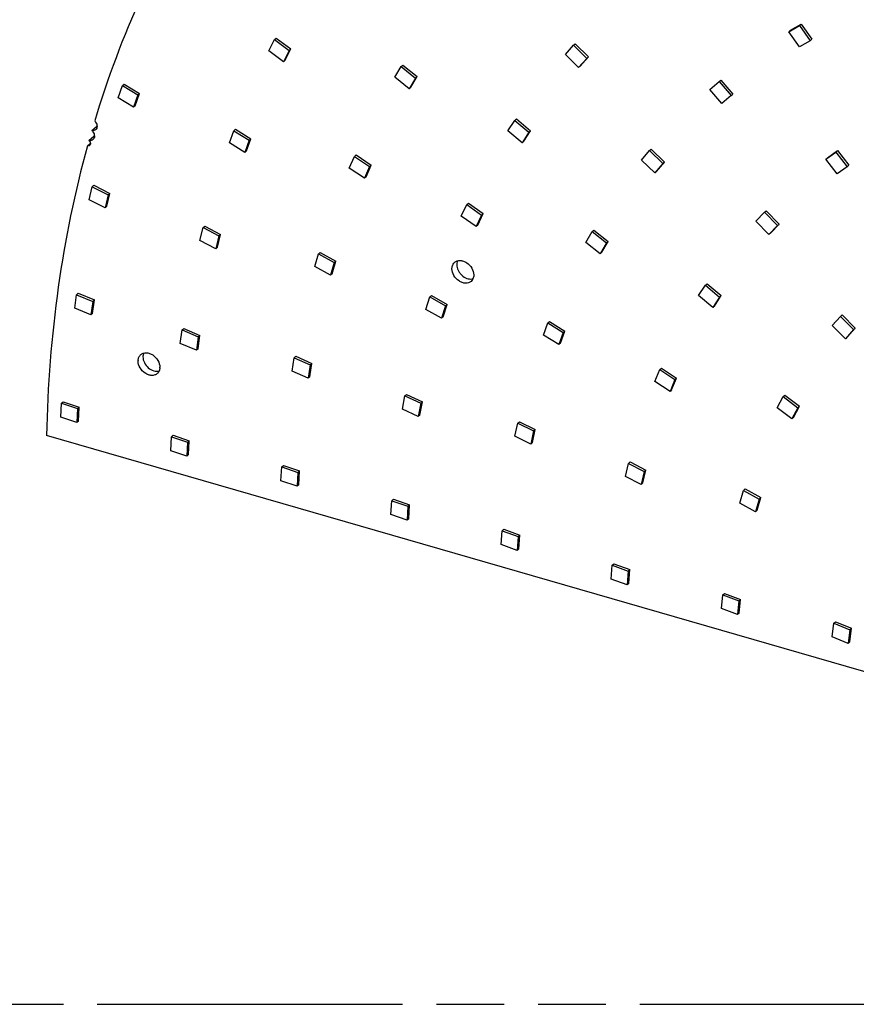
# Model space of a CAD drawing. Header units: millimetres. Extents: x 0 to 210, y 0 to 297.
# Tile 9 of 13: x 79 to 103, y 208 to 236. Entities that reach past the tile are written whole.
import ezdxf

# ---------------------------------------------------------------- set-up
doc = ezdxf.new("R2010")
doc.units = ezdxf.units.MM
doc.header["$LTSCALE"] = 19.36
doc.linetypes.add('PHANTOM', pattern=[0.8, 0.45, -0.05, 0.1, -0.05, 0.1, -0.05])
doc.layers.get('0').update_dxf_attribs({"linetype": 'CONTINUOUS'})
doc.layers.add('DEFAULT_3', color=7, linetype='PHANTOM')

msp = doc.modelspace()

# ---------------------------------------------------------------- linework, layer by layer
at = {"color": 7, "linetype": 'Continuous'}
for p, q in [((100.84729, 235.43817), (101.15112, 235.61696)), ((100.89479, 235.47931), (101.19862, 235.65809)), ((101.15112, 235.61696), (101.19862, 235.65809)), ((101.15112, 235.61696), (101.45568, 235.1818)), ((101.19862, 235.65809), (101.50318, 235.22294)), ((86.16172, 235.2135), (86.20922, 235.25464)), ((86.20922, 235.25464), (86.63175, 234.94611)), ((100.84729, 235.43817), (100.89479, 235.47931)), ((101.15185, 235.00302), (100.84729, 235.43817)), ((101.45568, 235.1818), (101.50318, 235.22294)), ((85.99848, 234.89091), (86.16172, 235.2135)), ((86.16172, 235.2135), (86.58425, 234.90497)), ((86.46851, 234.62352), (86.63175, 234.94611)), ((86.58425, 234.90497), (86.63175, 234.94611)), ((94.4667, 234.79088), (94.70055, 235.053)), ((94.70055, 235.053), (94.74805, 235.09413)), ((94.70055, 235.053), (95.07726, 234.677)), ((94.74805, 235.09413), (95.12476, 234.71813)), ((101.45568, 235.1818), (101.15185, 235.00302)), ((86.42101, 234.58238), (85.99848, 234.89091)), ((86.58425, 234.90497), (86.42101, 234.58238)), ((94.84341, 234.41488), (94.4667, 234.79088)), ((95.07726, 234.677), (94.84341, 234.41488)), ((94.89091, 234.45602), (95.12476, 234.71813)), ((95.07726, 234.677), (95.12476, 234.71813)), ((86.46851, 234.62352), (86.42101, 234.58238)), ((89.59669, 234.1392), (89.78016, 234.44634)), ((89.78016, 234.44634), (89.82766, 234.48747)), ((89.78016, 234.44634), (90.1917, 234.11785)), ((89.82766, 234.48747), (90.2392, 234.15899)), ((94.89091, 234.45602), (94.84341, 234.41488)), ((90.00823, 233.81072), (89.59669, 234.1392)), ((90.1917, 234.11785), (90.00823, 233.81072)), ((90.05573, 233.85185), (90.2392, 234.15899)), ((90.1917, 234.11785), (90.2392, 234.15899)), ((81.69827, 233.54941), (81.8198, 233.89977)), ((81.8198, 233.89977), (81.8673, 233.94091)), ((81.8198, 233.89977), (82.2603, 233.63372)), ((81.8673, 233.94091), (82.3078, 233.67485)), ((90.05573, 233.85185), (90.00823, 233.81072)), ((98.58573, 233.79214), (98.85223, 234.01904)), ((98.85223, 234.01904), (98.89973, 234.06018)), ((98.85223, 234.01904), (99.19946, 233.61424)), ((98.89973, 234.06018), (99.24696, 233.65537)), ((82.13877, 233.28336), (81.69827, 233.54941)), ((82.2603, 233.63372), (82.13877, 233.28336)), ((82.18627, 233.3245), (82.3078, 233.67485)), ((82.2603, 233.63372), (82.3078, 233.67485)), ((98.93297, 233.38734), (98.58573, 233.79214)), ((99.19946, 233.61424), (98.93297, 233.38734)), ((99.19946, 233.61424), (99.24696, 233.65537)), ((82.18627, 233.3245), (82.13877, 233.28336)), ((80.94695, 232.61817), (81.08445, 232.73725)), ((92.82641, 232.61094), (93.02189, 232.90824)), ((93.02189, 232.90824), (93.06939, 232.94938)), ((93.02189, 232.90824), (93.42615, 232.56814)), ((93.06939, 232.94938), (93.47365, 232.60928)), ((80.86597, 232.33595), (81.00347, 232.45503)), ((84.87744, 232.26865), (85.00584, 232.61479)), ((85.00584, 232.61479), (85.05334, 232.65592)), ((85.00584, 232.61479), (85.44379, 232.34162)), ((85.05334, 232.65592), (85.49129, 232.38275)), ((93.23067, 232.27085), (92.82641, 232.61094)), ((93.42615, 232.56814), (93.23067, 232.27085)), ((93.27817, 232.31198), (93.47365, 232.60928)), ((93.42615, 232.56814), (93.47365, 232.60928)), ((80.90751, 232.25516), (80.82305, 232.18202)), ((85.31539, 231.99548), (84.87744, 232.26865)), ((85.44379, 232.34162), (85.31539, 231.99548)), ((85.36289, 232.03662), (85.49129, 232.38275)), ((85.44379, 232.34162), (85.49129, 232.38275)), ((93.27817, 232.31198), (93.23067, 232.27085)), ((85.36289, 232.03662), (85.31539, 231.99548)), ((88.2984, 231.54604), (88.44324, 231.88153)), ((88.44324, 231.88153), (88.49074, 231.92266)), ((88.44324, 231.88153), (88.87444, 231.59152)), ((88.49074, 231.92266), (88.92194, 231.63265)), ((96.63972, 231.77449), (96.86424, 232.04572)), ((96.86424, 232.04572), (96.91174, 232.08685)), ((96.86424, 232.04572), (97.24829, 231.67825)), ((96.91174, 232.08685), (97.29579, 231.71939)), ((101.89857, 231.80219), (102.18434, 232.00547)), ((101.94607, 231.84332), (102.23184, 232.0466)), ((102.18434, 232.00547), (102.23184, 232.0466)), ((102.18434, 232.00547), (102.51094, 231.58459)), ((102.23184, 232.0466), (102.55844, 231.62573)), ((88.87444, 231.59152), (88.72959, 231.25603)), ((88.77709, 231.29717), (88.92194, 231.63265)), ((88.87444, 231.59152), (88.92194, 231.63265)), ((97.02377, 231.40703), (96.63972, 231.77449)), ((97.24829, 231.67825), (97.02377, 231.40703)), ((97.07127, 231.44816), (97.29579, 231.71939)), ((97.24829, 231.67825), (97.29579, 231.71939)), ((101.89857, 231.80219), (101.94607, 231.84332)), ((102.22517, 231.38131), (101.89857, 231.80219)), ((102.51094, 231.58459), (102.22517, 231.38131)), ((102.51094, 231.58459), (102.55844, 231.62573)), ((88.72959, 231.25603), (88.2984, 231.54604)), ((88.77709, 231.29717), (88.72959, 231.25603)), ((97.07127, 231.44816), (97.02377, 231.40703)), ((80.87465, 230.64546), (80.96214, 231.01477)), ((80.96214, 231.01477), (81.00964, 231.05591)), ((80.96214, 231.01477), (81.41306, 230.78462)), ((81.00964, 231.05591), (81.46056, 230.82576)), ((81.41306, 230.78462), (81.32558, 230.41531)), ((81.37308, 230.45645), (81.46056, 230.82576)), ((81.41306, 230.78462), (81.46056, 230.82576)), ((81.32558, 230.41531), (80.87465, 230.64546)), ((81.37308, 230.45645), (81.32558, 230.41531)), ((91.49401, 230.17646), (91.64867, 230.50519)), ((91.64867, 230.50519), (91.69617, 230.54633)), ((91.64867, 230.50519), (92.07539, 230.20525)), ((91.69617, 230.54633), (92.12289, 230.24638)), ((91.92073, 229.87652), (91.49401, 230.17646)), ((92.07539, 230.20525), (91.92073, 229.87652)), ((91.96823, 229.91765), (92.12289, 230.24638)), ((92.07539, 230.20525), (92.12289, 230.24638)), ((99.90728, 230.03479), (100.14946, 230.28843)), ((100.14946, 230.28843), (100.19696, 230.32956)), ((100.14946, 230.28843), (100.51923, 229.9049)), ((100.19696, 230.32956), (100.56673, 229.94604)), ((84.12696, 229.84728), (84.17446, 229.88841)), ((84.17446, 229.88841), (84.62407, 229.65287)), ((91.96823, 229.91765), (91.92073, 229.87652)), ((100.27704, 229.65127), (99.90728, 230.03479)), ((100.51923, 229.9049), (100.27704, 229.65127)), ((100.32454, 229.69241), (100.56673, 229.94604)), ((100.51923, 229.9049), (100.56673, 229.94604)), ((84.03442, 229.48058), (84.12696, 229.84728)), ((84.12696, 229.84728), (84.57657, 229.61173)), ((84.57657, 229.61173), (84.48403, 229.24504)), ((84.53153, 229.28617), (84.62407, 229.65287)), ((84.57657, 229.61173), (84.62407, 229.65287)), ((95.04902, 229.42564), (95.22778, 229.7365)), ((95.22778, 229.7365), (95.27528, 229.77763)), ((95.22778, 229.7365), (95.64202, 229.41262)), ((95.27528, 229.77763), (95.68952, 229.45376)), ((100.32454, 229.69241), (100.27704, 229.65127)), ((84.48403, 229.24504), (84.03442, 229.48058)), ((95.46326, 229.10176), (95.04902, 229.42564)), ((95.64202, 229.41262), (95.46326, 229.10176)), ((95.51076, 229.1429), (95.68952, 229.45376)), ((95.64202, 229.41262), (95.68952, 229.45376)), ((84.53153, 229.28617), (84.48403, 229.24504)), ((87.31677, 228.73992), (87.42137, 229.1001)), ((87.42137, 229.1001), (87.46887, 229.14124)), ((87.42137, 229.1001), (87.86751, 228.85177)), ((87.46887, 229.14124), (87.91501, 228.89291)), ((95.51076, 229.1429), (95.46326, 229.10176)), ((87.86751, 228.85177), (87.76292, 228.49159)), ((87.81042, 228.53273), (87.91501, 228.89291)), ((87.86751, 228.85177), (87.91501, 228.89291)), ((87.76292, 228.49159), (87.31677, 228.73992)), ((87.81042, 228.53273), (87.76292, 228.49159)), ((98.26966, 227.9057), (98.46332, 228.20452)), ((98.46332, 228.20452), (98.51082, 228.24565)), ((98.46332, 228.20452), (98.86872, 227.86616)), ((98.51082, 228.24565), (98.91622, 227.9073)), ((80.46152, 227.54836), (80.51428, 227.93381)), ((80.51428, 227.93381), (80.56178, 227.97495)), ((80.51428, 227.93381), (80.97221, 227.74132)), ((80.56178, 227.97495), (81.01971, 227.78245)), ((90.59678, 227.87138), (90.64428, 227.91252)), ((90.64428, 227.91252), (91.08811, 227.65653)), ((80.97221, 227.74132), (80.91944, 227.35586)), ((80.96694, 227.397), (81.01971, 227.78245)), ((80.97221, 227.74132), (81.01971, 227.78245)), ((90.4849, 227.51533), (90.59678, 227.87138)), ((90.59678, 227.87138), (91.04061, 227.61539)), ((90.97623, 227.30048), (91.08811, 227.65653)), ((91.04061, 227.61539), (91.08811, 227.65653)), ((98.67506, 227.56734), (98.26966, 227.9057)), ((98.86872, 227.86616), (98.67506, 227.56734)), ((98.72256, 227.60848), (98.91622, 227.9073)), ((98.86872, 227.86616), (98.91622, 227.9073)), ((80.91944, 227.35586), (80.46152, 227.54836)), ((80.96694, 227.397), (80.91944, 227.35586)), ((90.92873, 227.25934), (90.4849, 227.51533)), ((91.04061, 227.61539), (90.92873, 227.25934)), ((98.72256, 227.60848), (98.67506, 227.56734)), ((102.31588, 227.31374), (102.36338, 227.35488)), ((102.36338, 227.35488), (102.74172, 226.98072)), ((90.97623, 227.30048), (90.92873, 227.25934)), ((93.83772, 226.78197), (93.96763, 227.12717)), ((93.96763, 227.12717), (94.01513, 227.1683)), ((93.96763, 227.12717), (94.405, 226.85244)), ((94.01513, 227.1683), (94.4525, 226.89358)), ((102.08406, 227.04961), (102.31588, 227.31374)), ((102.31588, 227.31374), (102.69422, 226.93958)), ((83.47408, 226.54356), (83.52992, 226.9277)), ((83.52992, 226.9277), (83.57742, 226.96884)), ((83.52992, 226.9277), (83.98737, 226.73182)), ((83.57742, 226.96884), (84.03487, 226.77296)), ((94.405, 226.85244), (94.27509, 226.50725)), ((94.32259, 226.54838), (94.4525, 226.89358)), ((94.405, 226.85244), (94.4525, 226.89358)), ((102.4624, 226.67546), (102.08406, 227.04961)), ((102.69422, 226.93958), (102.4624, 226.67546)), ((102.5099, 226.71659), (102.74172, 226.98072)), ((102.69422, 226.93958), (102.74172, 226.98072)), ((83.93152, 226.34768), (83.47408, 226.54356)), ((83.98737, 226.73182), (83.93152, 226.34768)), ((83.97902, 226.38881), (84.03487, 226.77296)), ((83.98737, 226.73182), (84.03487, 226.77296)), ((94.27509, 226.50725), (93.83772, 226.78197)), ((94.32259, 226.54838), (94.27509, 226.50725)), ((102.5099, 226.71659), (102.4624, 226.67546)), ((83.97902, 226.38881), (83.93152, 226.34768)), ((86.66367, 225.7539), (86.72689, 226.13483)), ((86.72689, 226.13483), (86.77439, 226.17596)), ((86.72689, 226.13483), (87.18308, 225.93089)), ((86.77439, 226.17596), (87.23058, 225.97202)), ((87.16737, 225.5911), (87.23058, 225.97202)), ((87.18308, 225.93089), (87.23058, 225.97202)), ((87.11987, 225.54997), (86.66367, 225.7539)), ((87.18308, 225.93089), (87.11987, 225.54997)), ((97.01996, 225.46047), (97.16121, 225.79836)), ((97.16121, 225.79836), (97.20871, 225.83949)), ((97.16121, 225.79836), (97.59396, 225.51201)), ((97.20871, 225.83949), (97.64146, 225.55315)), ((87.16737, 225.5911), (87.11987, 225.54997)), ((97.45272, 225.17412), (97.01996, 225.46047)), ((97.59396, 225.51201), (97.45272, 225.17412)), ((97.50022, 225.21526), (97.64146, 225.55315)), ((97.59396, 225.51201), (97.64146, 225.55315)), ((97.50022, 225.21526), (97.45272, 225.17412)), ((80.06209, 224.43775), (80.0797, 224.83642)), ((80.0797, 224.83642), (80.1272, 224.87756)), ((80.0797, 224.83642), (80.54114, 224.68309)), ((80.1272, 224.87756), (80.58864, 224.72422)), ((89.81292, 224.66365), (89.88063, 225.04254)), ((89.88063, 225.04254), (89.92813, 225.08367)), ((89.88063, 225.04254), (90.33598, 224.8337)), ((89.92813, 225.08367), (90.38348, 224.87484)), ((90.33598, 224.8337), (90.26827, 224.45482)), ((90.31577, 224.49595), (90.38348, 224.87484)), ((90.33598, 224.8337), (90.38348, 224.87484)), ((100.50992, 224.70701), (100.6807, 225.024)), ((100.6807, 225.024), (100.7282, 225.06513)), ((100.6807, 225.024), (101.09931, 224.70798)), ((100.7282, 225.06513), (101.14681, 224.74911)), ((80.54114, 224.68309), (80.52353, 224.28441)), ((80.54114, 224.68309), (80.58864, 224.72422)), ((80.57103, 224.32555), (80.58864, 224.72422)), ((90.26827, 224.45482), (89.81292, 224.66365)), ((100.92853, 224.39099), (100.50992, 224.70701)), ((101.09931, 224.70798), (100.92853, 224.39099)), ((100.97603, 224.43212), (101.14681, 224.74911)), ((101.09931, 224.70798), (101.14681, 224.74911)), ((80.52353, 224.28441), (80.06209, 224.43775)), ((80.57103, 224.32555), (80.52353, 224.28441)), ((90.31577, 224.49595), (90.26827, 224.45482)), ((93.02776, 223.89095), (93.10661, 224.26456)), ((93.10661, 224.26456), (93.15411, 224.3057)), ((93.10661, 224.26456), (93.55962, 224.04368)), ((93.15411, 224.3057), (93.60712, 224.08481)), ((100.97603, 224.43212), (100.92853, 224.39099)), ((93.55962, 224.04368), (93.48077, 223.67006)), ((93.52827, 223.7112), (93.60712, 224.08481)), ((93.55962, 224.04368), (93.60712, 224.08481)), ((115.35124, 213.60602), (79.65627, 223.91027)), ((83.20184, 223.48147), (83.22048, 223.8798)), ((83.22048, 223.8798), (83.26798, 223.92094)), ((83.22048, 223.8798), (83.68187, 223.7253)), ((83.26798, 223.92094), (83.72937, 223.76644)), ((83.68187, 223.7253), (83.66323, 223.32697)), ((83.68187, 223.7253), (83.72937, 223.76644)), ((83.71073, 223.36811), (83.72937, 223.76644)), ((93.48077, 223.67006), (93.02776, 223.89095)), ((93.52827, 223.7112), (93.48077, 223.67006)), ((83.66323, 223.32697), (83.20184, 223.48147)), ((83.71073, 223.36811), (83.66323, 223.32697)), ((96.26797, 223.11712), (96.31547, 223.15825)), ((96.31547, 223.15825), (96.76678, 222.92974)), ((86.34611, 222.62221), (86.36727, 223.01969)), ((86.36727, 223.01969), (86.41477, 223.06083)), ((86.36727, 223.01969), (86.82852, 222.86235)), ((86.41477, 223.06083), (86.87602, 222.90349)), ((86.82852, 222.86235), (86.80735, 222.46487)), ((86.82852, 222.86235), (86.87602, 222.90349)), ((86.85485, 222.50601), (86.87602, 222.90349)), ((96.18202, 222.74703), (96.26797, 223.11712)), ((96.26797, 223.11712), (96.71928, 222.8886)), ((96.71928, 222.8886), (96.63333, 222.51852)), ((96.68083, 222.55965), (96.76678, 222.92974)), ((96.71928, 222.8886), (96.76678, 222.92974)), ((86.80735, 222.46487), (86.34611, 222.62221)), ((96.63333, 222.51852), (96.18202, 222.74703)), ((86.85485, 222.50601), (86.80735, 222.46487)), ((96.68083, 222.55965), (96.63333, 222.51852)), ((99.44594, 221.98731), (99.55051, 222.34751)), ((99.55051, 222.34751), (99.59801, 222.38864)), ((99.55051, 222.34751), (99.99667, 222.0992)), ((99.59801, 222.38864), (100.04417, 222.14034)), ((89.48602, 221.65536), (89.5087, 222.05232)), ((89.5087, 222.05232), (89.5562, 222.09346)), ((89.5087, 222.05232), (89.96985, 221.89328)), ((89.5562, 222.09346), (90.01735, 221.93442)), ((99.99667, 222.0992), (99.89209, 221.73901)), ((99.93959, 221.78014), (100.04417, 222.14034)), ((99.99667, 222.0992), (100.04417, 222.14034)), ((89.96985, 221.89328), (89.94717, 221.49632)), ((89.96985, 221.89328), (90.01735, 221.93442)), ((89.99467, 221.53746), (90.01735, 221.93442)), ((99.89209, 221.73901), (99.44594, 221.98731)), ((99.93959, 221.78014), (99.89209, 221.73901)), ((89.94717, 221.49632), (89.48602, 221.65536)), ((89.99467, 221.53746), (89.94717, 221.49632)), ((92.63247, 220.79983), (92.65889, 221.19548)), ((92.65889, 221.19548), (92.70639, 221.23662)), ((92.65889, 221.19548), (93.11978, 221.03224)), ((92.70639, 221.23662), (93.16728, 221.07337)), ((93.11978, 221.03224), (93.09336, 220.63658)), ((93.11978, 221.03224), (93.16728, 221.07337)), ((93.14086, 220.67772), (93.16728, 221.07337)), ((93.09336, 220.63658), (92.63247, 220.79983)), ((93.14086, 220.67772), (93.09336, 220.63658)), ((95.7726, 219.81541), (95.80141, 220.21021)), ((95.80141, 220.21021), (95.84891, 220.25135)), ((95.80141, 220.21021), (96.26211, 220.04429)), ((95.84891, 220.25135), (96.30961, 220.08543)), ((96.26211, 220.04429), (96.2333, 219.64949)), ((96.26211, 220.04429), (96.30961, 220.08543)), ((96.2808, 219.69063), (96.30961, 220.08543)), ((96.2333, 219.64949), (95.7726, 219.81541)), ((96.2808, 219.69063), (96.2333, 219.64949)), ((98.92398, 218.97456), (98.95922, 219.367)), ((98.95922, 219.367), (99.00672, 219.40813)), ((98.95922, 219.367), (99.41934, 219.19391)), ((99.00672, 219.40813), (99.46684, 219.23504)), ((99.41934, 219.19391), (99.46684, 219.23504)), ((99.43161, 218.84261), (99.46684, 219.23504)), ((99.38411, 218.80147), (98.92398, 218.97456)), ((99.41934, 219.19391), (99.38411, 218.80147)), ((99.43161, 218.84261), (99.38411, 218.80147)), ((102.08408, 218.16595), (102.12928, 218.55451)), ((102.12928, 218.55451), (102.17678, 218.59565)), ((102.12928, 218.55451), (102.58827, 218.37035)), ((102.17678, 218.59565), (102.63577, 218.41148)), ((102.58827, 218.37035), (102.54306, 217.98179)), ((102.58827, 218.37035), (102.63577, 218.41148)), ((102.59056, 218.02292), (102.63577, 218.41148)), ((102.54306, 217.98179), (102.08408, 218.16595)), ((102.59056, 218.02292), (102.54306, 217.98179))]:
    msp.add_line(p, q, dxfattribs=at)
for centre, radius, start, end in [((81.11603, 232.90127), 0.16703, 259.102346, 263.348416), ((81.04156, 232.62112), 0.17041, 257.083895, 263.468551), ((91.76675, 228.61627), 0.23538, 280.119366, 285.310212), ((82.57364, 226.0421), 0.30459, 177.505142, 180.007683), ((82.71114, 226.16118), 0.30459, 177.505142, 180.007683), ((82.58514, 225.86356), 0.30459, 357.505142, 0.007683)]:
    msp.add_arc(centre, radius, start, end, dxfattribs=at)
for points, knots in [([(88.84402, 245.19848), (87.93447, 244.41079), (86.22151, 242.69), (84.04263, 239.74163), (82.27452, 236.45847), (81.39576, 234.10589), (81.02886, 232.89357)], [0, 0, 0, 0, 0.24453621, 0.49135821, 0.74258, 1, 1, 1, 1]), ([(81.02886, 232.89357), (81.03934, 232.88289), (81.07542, 232.8392), (81.09689, 232.78175), (81.09689, 232.73999)], [0, 0, 0, 0, 0.26378478, 1, 1, 1, 1]), ([(81.09689, 232.73999), (81.09689, 232.72135), (81.09084, 232.68495), (81.06941, 232.65435), (81.05641, 232.64309)], [0, 0, 0, 0, 0.52002074, 1, 1, 1, 1]), ([(81.05641, 232.64309), (81.04253, 232.63108), (81.0063, 232.61356), (80.96665, 232.61439), (80.94695, 232.61817)], [0, 0, 0, 0, 0.47786119, 1, 1, 1, 1]), ([(80.94695, 232.61817), (80.9585, 232.6073), (80.99837, 232.56229), (81.02246, 232.50129), (81.02246, 232.45695)], [0, 0, 0, 0, 0.26346892, 1, 1, 1, 1]), ([(81.02246, 232.45695), (81.02246, 232.43825), (81.01639, 232.40171), (80.99488, 232.371), (80.98182, 232.3597)], [0, 0, 0, 0, 0.52002407, 1, 1, 1, 1]), ([(80.82305, 232.18202), (80.45809, 230.85969), (79.8976, 228.11749), (79.68359, 225.32823), (79.65627, 223.91027)], [0, 0, 0, 0, 0.49167607, 1, 1, 1, 1]), ([(80.88597, 232.19486), (80.87805, 232.18799), (80.85704, 232.1782), (80.8343, 232.17943), (80.82305, 232.18202)], [0, 0, 0, 0, 0.47613989, 1, 1, 1, 1]), ([(80.98182, 232.3597), (80.96723, 232.34706), (80.92857, 232.32901), (80.88668, 232.33122), (80.86597, 232.33595)], [0, 0, 0, 0, 0.47623036, 1, 1, 1, 1]), ([(80.86597, 232.33595), (80.87239, 232.33004), (80.89454, 232.3055), (80.90799, 232.27195), (80.90799, 232.24756)], [0, 0, 0, 0, 0.26334551, 1, 1, 1, 1]), ([(80.90799, 232.24756), (80.90799, 232.24234), (80.90644, 232.22305), (80.89666, 232.20412), (80.88597, 232.19486)], [0, 0, 0, 0, 0.26952096, 1, 1, 1, 1]), ([(91.22883, 228.67412), (91.22883, 228.68596), (91.23135, 228.73087), (91.24514, 228.7755), (91.26196, 228.80406)], [0, 0, 0, 0, 0.26333398, 1, 1, 1, 1]), ([(91.30529, 228.85664), (91.32595, 228.87453), (91.37682, 228.90271), (91.46599, 228.91343), (91.56036, 228.89425), (91.68386, 228.83154), (91.80591, 228.70168), (91.8502, 228.56312), (91.8502, 228.49618)], [0, 0, 0, 0, 0.10487417, 0.21637288, 0.33797041, 0.4691952, 0.743061, 1, 1, 1, 1]), ([(91.3876, 228.89997), (91.38406, 228.89192), (91.37129, 228.85773), (91.36633, 228.82084), (91.36633, 228.79319)], [0, 0, 0, 0, 0.24122155, 1, 1, 1, 1]), ([(91.36633, 228.79319), (91.36633, 228.73823), (91.38885, 228.65306), (91.44819, 228.55485), (91.5265, 228.46733), (91.64539, 228.39077), (91.75814, 228.37562), (91.8081, 228.38455)], [0, 0, 0, 0, 0.24699506, 0.37984364, 0.51420955, 0.77194318, 1, 1, 1, 1]), ([(91.77374, 228.31366), (91.75309, 228.29577), (91.70221, 228.26759), (91.61305, 228.25687), (91.51867, 228.27605), (91.39518, 228.33876), (91.27313, 228.46862), (91.22883, 228.60718), (91.22883, 228.67412)], [0, 0, 0, 0, 0.10487417, 0.21637288, 0.33797041, 0.4691952, 0.743061, 1, 1, 1, 1]), ([(91.8502, 228.49618), (91.8502, 228.48434), (91.84769, 228.43943), (91.8339, 228.3948), (91.81708, 228.36624)], [0, 0, 0, 0, 0.26333398, 1, 1, 1, 1]), ([(82.26934, 226.05536), (82.27069, 226.08794), (82.28364, 226.15128), (82.3219, 226.20421), (82.34482, 226.22406)], [0, 0, 0, 0, 0.51819172, 1, 1, 1, 1]), ([(82.34482, 226.22406), (82.36548, 226.24195), (82.41635, 226.27014), (82.50552, 226.28085), (82.59989, 226.26167), (82.72339, 226.19896), (82.84544, 226.0691), (82.88973, 225.93054), (82.88973, 225.86361)], [0, 0, 0, 0, 0.10487762, 0.21637846, 0.33797481, 0.46919789, 0.74306184, 1, 1, 1, 1]), ([(82.42735, 226.26748), (82.42428, 226.2604), (82.41307, 226.23054), (82.40784, 226.19856), (82.40684, 226.17444)], [0, 0, 0, 0, 0.24224183, 1, 1, 1, 1]), ([(82.81396, 225.6816), (82.79331, 225.66372), (82.74243, 225.63553), (82.65326, 225.62482), (82.55889, 225.64399), (82.43539, 225.7067), (82.31334, 225.83657), (82.26905, 225.97512), (82.26905, 226.04206)], [0, 0, 0, 0, 0.10487762, 0.21637846, 0.33797481, 0.46919789, 0.74306184, 1, 1, 1, 1]), ([(82.40655, 226.16114), (82.40655, 226.10406), (82.43912, 225.9851), (82.55067, 225.84227), (82.70199, 225.75168), (82.819, 225.74353), (82.86878, 225.7571)], [0, 0, 0, 0, 0.24921634, 0.51732732, 0.77469813, 1, 1, 1, 1]), ([(82.88944, 225.85031), (82.8881, 225.81772), (82.87514, 225.75438), (82.83688, 225.70145), (82.81396, 225.6816)], [0, 0, 0, 0, 0.51819172, 1, 1, 1, 1])]:
    msp.add_open_spline(points, degree=3, knots=knots, dxfattribs=at)
for points in [[(91.26196, 228.80406), (91.27335, 228.82371), (91.28812, 228.84177), (91.30529, 228.85664)], [(91.81708, 228.36624), (91.80569, 228.34659), (91.79091, 228.32853), (91.77374, 228.31366)]]:
    msp.add_open_spline(points, degree=3, dxfattribs=at)
at = {"layer": 'DEFAULT_3', "color": 91, "linetype": 'PHANTOM', "true_color": 0x80ff80}
msp.add_line((50.12864, 207.68), (150.12864, 207.68), dxfattribs=at)

doc.saveas('drawing.dxf')
